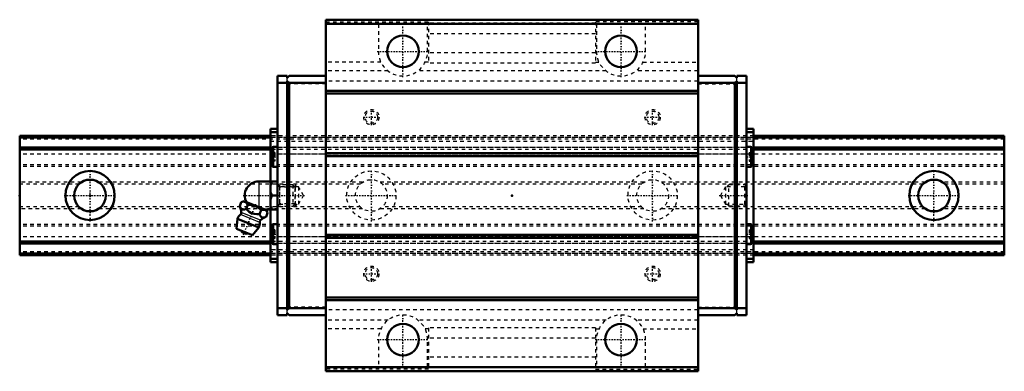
# Model space of a CAD drawing. Header units: millimetres. Extents: x -20 to 260, y -50 to 50.
import ezdxf

# ---------------------------------------------------------------- set-up
doc = ezdxf.new("R2010")
doc.units = ezdxf.units.MM
doc.linetypes.add('Center', pattern=[1.5, 0.45, -0.5, 0.05, -0.5])
doc.linetypes.add('Dashed', pattern=[2, 1, -1])
for name, color, linetype, lineweight in [('2d ConnectionPoints', 7, 'Continuous', 50), ('AM_0', 7, 'Continuous', 50), ('AM_4', 3, 'Continuous', 25), ('AM_5', 3, 'Continuous', 25), ('AM_7', 7, 'Center', 25), ('AM_9', 6, 'Dashed', 25)]:
    doc.layers.add(name, color=color, linetype=linetype, lineweight=lineweight)

# ---------------------------------------------------------------- blocks, each defined once
blk = doc.blocks.new('1_yhb3lvpszz7oxhfhae6ocj17b________0_in_HSR35M1LB1SS280LG200BM6F713000_4')
at = {"layer": 'AM_0'}
for p, q in [((48, 4), (53.3, 4)), ((51.3, 4), (51.3, -4)), ((51.8, 0), (53.3, 0)), ((42.58, -3), (43.01, -1.93)), ((43.79, -1.6), (43.01, -1.93)), ((50.18, -4.18), (43.79, -1.6)), ((44.45, -3.76), (44.88, -2.69)), ((48.2, -5.27), (48.63, -4.2)), ((49.72, -4), (53.3, -4)), ((50.07, -6.03), (50.51, -4.96)), ((50.51, -4.96), (50.18, -4.18)), ((41.9, -6.67), (41.7, -9.49)), ((48.02, -9.14), (41.9, -6.67)), ((46.19, -11.31), (41.7, -9.49)), ((46.19, -11.31), (48.02, -9.14))]:
    blk.add_line(p, q, dxfattribs=at)
for points in [[(51.8, 4), (51.51, 3.44), (51.3, 2.85)], [(51.3, 1.15), (51.36, 0.96), (51.8, 0)], [(51.8, 0), (51.51, -0.56), (51.3, -1.15)], [(44.88, -2.69), (44.62, -2.21), (44.26, -1.86), (43.96, -1.76), (43.61, -1.75), (43.01, -1.93)], [(48.63, -4.2), (47.79, -3.42), (47.27, -3.09), (46.69, -2.85), (46.09, -2.71), (45.47, -2.67), (44.88, -2.69)], [(42.58, -3), (42.76, -3.4), (42.98, -3.74), (43.16, -3.91), (43.39, -4), (43.63, -4.02), (43.9, -3.96), (44.45, -3.76)], [(44.45, -3.76), (44.88, -4.23), (45.3, -4.62), (45.77, -4.95), (46.2, -5.15), (46.66, -5.26), (47.43, -5.32), (48.2, -5.27)], [(48.2, -5.27), (48.38, -5.67), (48.6, -6.01), (48.78, -6.18), (49.01, -6.27), (49.25, -6.29), (49.52, -6.24), (50.07, -6.03)], [(50.51, -4.96), (50.25, -4.48), (49.89, -4.14), (49.58, -4.03), (49.23, -4.03), (48.63, -4.2)], [(51.3, -2.85), (51.36, -3.04), (51.8, -4)]]:
    blk.add_lwpolyline(points, dxfattribs=at)
for centre, radius, start, end in [((48, 0), 4, 90, 207.9876), ((44.96, -7.9), 3.3, 131.9787, 158), ((37.03, -5.29), 6, 4.8448, 22.4716), ((42.22, -4.86), 0.8, 311.9787, 4.8448), ((44.96, -7.9), 3.3, 338, 4.0213), ((49.05, -7.62), 0.8, 131.1552, 184.0213), ((52.47, -11.53), 6, 113.5501, 131.1552), ((44.49, -9.07), 1.82, 210.1342, 285.8658)]:
    blk.add_arc(centre, radius, start, end, dxfattribs=at)
at = {"layer": 'AM_4'}
for p, q in [((48, 4), (48, -3.3)), ((48.25, -7.67), (42.75, -5.45)), ((48.52, -7.01), (43.01, -4.79))]:
    blk.add_line(p, q, dxfattribs=at)
at = {"layer": 'AM_5', "linetype": 'Dashed'}
for p, q in [((53.84, 3), (53.84, -3)), ((58.3, 2.39), (53.84, 2.39)), ((58.3, -2.39), (53.84, -2.39))]:
    blk.add_line(p, q, dxfattribs=at)
at = {"layer": 'AM_7'}
blk.add_line((43.64, -11.15), (47.14, -2.5), dxfattribs=at)
at = {"layer": 'AM_9'}
for p, q in [((57.69, 3), (53.3, 3)), ((58.3, 2.39), (57.69, 3)), ((57.69, 3), (57.69, -3)), ((58.3, 2.39), (58.3, -2.39)), ((57.69, -3), (58.3, -2.39)), ((53.3, -3), (57.69, -3))]:
    blk.add_line(p, q, dxfattribs=at)
blk = doc.blocks.new('2_HSR35M1LBSSB_M6F_Slider_0_in_HSR35M1LB1SS280LG200BM6F713000_4')
at = {"layer": 'AM_0'}
for p, q in [((67.1, 50), (67.1, -50)), ((172.9, 50), (67.1, 50)), ((172.9, 48.8), (67.1, 48.8)), ((172.9, 50), (172.9, -50)), ((56.1, 34), (53.3, 34)), ((53.3, 34), (53.3, -34)), ((56.1, 34), (56.1, 33.5)), ((56.1, 33.5), (56.6, 34)), ((67.1, 34), (56.6, 34)), ((172.9, 34), (183.4, 34)), ((183.9, 33.5), (183.4, 34)), ((183.9, 34), (183.9, 33.5)), ((183.9, 34), (186.7, 34)), ((186.7, -34), (186.7, 34)), ((56.1, 32), (53.3, 32)), ((56.6, 32), (56.1, 32.5)), ((56.1, 32.5), (56.1, -32.5)), ((56.6, -32), (56.6, 32)), ((67.1, 32), (56.6, 32)), ((172.9, 32), (183.4, 32)), ((183.4, 32), (183.9, 32.5)), ((183.4, -32), (183.4, 32)), ((183.9, 32.5), (183.9, -32.5)), ((183.9, 32), (186.7, 32)), ((172.9, 29.8), (67.1, 29.8)), ((172.9, 29), (67.1, 29)), ((51.3, 19), (53.3, 19)), ((51.3, 19), (51.3, 4)), ((51.3, 18), (53.3, 18)), ((188.7, 19), (186.7, 19)), ((188.7, 18), (186.7, 18)), ((188.7, 19), (188.7, -19)), ((51.8, 13.47), (51.8, 8.53)), ((53.3, 13.85), (52.17, 13.85)), ((172.9, 12), (67.1, 12)), ((172.9, 11.2), (67.1, 11.2)), ((187.82, 13.85), (186.7, 13.85)), ((188.2, 13.47), (188.2, 8.53)), ((52.17, 8.15), (53.3, 8.15)), ((186.7, 8.15), (187.82, 8.15)), ((51.3, -4), (51.3, -19)), ((53.3, -8.15), (52.17, -8.15)), ((187.82, -8.15), (186.7, -8.15)), ((51.8, -8.53), (51.8, -13.47)), ((172.9, -11.2), (67.1, -11.2)), ((188.2, -8.53), (188.2, -13.47)), ((52.17, -13.85), (53.3, -13.85)), ((172.9, -12), (67.1, -12)), ((186.7, -13.85), (187.82, -13.85)), ((51.3, -18), (53.3, -18)), ((51.3, -19), (53.3, -19)), ((188.7, -18), (186.7, -18)), ((188.7, -19), (186.7, -19)), ((172.9, -29), (67.1, -29)), ((172.9, -29.8), (67.1, -29.8)), ((56.1, -32), (53.3, -32)), ((56.1, -32.5), (56.6, -32)), ((56.6, -34), (56.1, -33.5)), ((56.1, -33.5), (56.1, -34)), ((67.1, -32), (56.6, -32)), ((172.9, -32), (183.4, -32)), ((183.9, -32.5), (183.4, -32)), ((183.4, -34), (183.9, -33.5)), ((183.9, -32), (186.7, -32)), ((183.9, -33.5), (183.9, -34)), ((56.1, -34), (53.3, -34)), ((67.1, -34), (56.6, -34)), ((172.9, -34), (183.4, -34)), ((183.9, -34), (186.7, -34)), ((172.9, -48.8), (67.1, -48.8)), ((172.9, -50), (67.1, -50))]:
    blk.add_line(p, q, dxfattribs=at)
for centre in [(89, 41), (151, 41), (89, -41), (151, -41)]:
    blk.add_circle(centre, 4.5, dxfattribs=at)
for centre, start, end in [((52.17, 13.47), 90, 180), ((187.82, 13.47), 0, 90), ((52.17, 8.53), 180, 270), ((187.82, 8.53), 270, 360), ((52.17, -8.53), 90, 180), ((187.82, -8.53), 0, 90), ((52.17, -13.47), 180, 270), ((187.82, -13.47), 270, 360)]:
    blk.add_arc(centre, 0.375, start, end, dxfattribs=at)
at = {"layer": 'AM_4'}
for p, q in [((52.17, 13.85), (52.17, 8.15)), ((187.82, 13.85), (187.82, 8.15)), ((52.17, -8.15), (52.17, -13.85)), ((187.82, -8.15), (187.82, -13.85))]:
    blk.add_line(p, q, dxfattribs=at)
at = {"layer": 'AM_5', "linetype": 'Dashed'}
for p, q in [((58.3, -3), (58.3, 3)), ((58.8, 2.46), (58.3, 3)), ((181.2, 2.46), (181.7, 3)), ((181.7, -3), (181.7, 3)), ((186.7, 3), (181.7, 3)), ((58.8, -2.46), (58.3, -3)), ((181.2, -2.46), (181.7, -3)), ((186.7, -3), (181.7, -3))]:
    blk.add_line(p, q, dxfattribs=at)
at = {"layer": 'AM_7'}
for p, q in [((89, 33.65), (89, 48.35)), ((151, 33.65), (151, 48.35)), ((81.65, 41), (96.35, 41)), ((143.65, 41), (158.35, 41)), ((80, 19.96), (80, 24.54)), ((160, 19.96), (160, 24.54)), ((77.71, 22.25), (82.29, 22.25)), ((157.71, 22.25), (162.29, 22.25)), ((51.72, 11), (53.37, 11)), ((186.62, 11), (188.28, 11)), ((43.53, 0), (61.09, 0)), ((178.91, 0), (187.07, 0)), ((51.72, -11), (53.37, -11)), ((186.62, -11), (188.28, -11)), ((77.71, -22.25), (82.29, -22.25)), ((80, -24.54), (80, -19.96)), ((157.71, -22.25), (162.29, -22.25)), ((160, -24.54), (160, -19.96)), ((89, -48.35), (89, -33.65)), ((151, -48.35), (151, -33.65)), ((81.65, -41), (96.35, -41)), ((143.65, -41), (158.35, -41))]:
    blk.add_line(p, q, dxfattribs=at)
at = {"layer": 'AM_9'}
for p, q in [((67.1, 49.42), (96.25, 49.42)), ((82, 48.73), (67.1, 48.73)), ((82, 48.73), (82, 41)), ((96.25, 48.73), (96, 48.73)), ((96, 41), (96, 48.73)), ((96.25, 49.42), (96.25, 37.66)), ((143.75, 49), (96.25, 49)), ((172.9, 49.42), (143.75, 49.42)), ((143.75, 49.42), (143.75, 37.66)), ((143.75, 48.73), (144, 48.73)), ((144, 48.73), (144, 41)), ((158, 48.73), (172.9, 48.73)), ((158, 41), (158, 48.73)), ((143.75, 46), (96.25, 46)), ((143.75, 40.61), (96.25, 40.61)), ((82.73, 37.9), (67.1, 37.9)), ((96.25, 37.9), (95.27, 37.9)), ((143.75, 37.66), (96.25, 37.66)), ((143.75, 37.9), (144.73, 37.9)), ((157.27, 37.9), (172.9, 37.9)), ((84.76, 35.43), (67.1, 35.43)), ((146.76, 35.43), (93.24, 35.43)), ((172.9, 35.43), (155.24, 35.43)), ((56.1, 32.5), (56.1, 33.5)), ((67.1, 31.8), (56.1, 31.8)), ((172.9, 32.48), (67.1, 32.48)), ((172.9, 31.8), (183.9, 31.8)), ((183.9, 32.5), (183.9, 33.5)), ((188.7, 17), (51.3, 17)), ((188.7, 16.48), (51.3, 16.48)), ((188.7, 16.47), (51.3, 16.47)), ((51.3, 15.47), (188.7, 15.47)), ((188.7, 13.64), (51.3, 13.64)), ((188.7, 13.64), (51.3, 13.64)), ((188.7, 13.11), (51.3, 13.11)), ((188.7, 11.8), (51.3, 11.8)), ((52.55, 12.25), (51.8, 12.25)), ((52.55, 12.25), (52.55, 9.75)), ((187.45, 12.25), (188.2, 12.25)), ((187.45, 12.25), (187.45, 9.75)), ((52.55, 11), (51.8, 11)), ((52.55, 9.75), (51.8, 9.75)), ((187.45, 11), (188.2, 11)), ((187.45, 9.75), (188.2, 9.75)), ((53.84, 2.46), (53.3, 3)), ((186.7, 3), (186.16, 2.46)), ((59.3, 2.46), (53.84, 2.46)), ((53.84, 2.46), (53.84, -2.46)), ((59.3, 2.46), (59.3, -2.46)), ((60.72, 0), (59.3, 2.46)), ((59.3, -2.46), (60.72, 0)), ((180.7, 2.46), (179.28, 0)), ((179.28, 0), (180.7, -2.46)), ((180.7, 2.46), (180.7, -2.46)), ((186.16, 2.46), (180.7, 2.46)), ((186.16, 2.46), (186.16, -2.46)), ((53.3, -3), (53.84, -2.46)), ((53.84, -2.46), (59.3, -2.46)), ((180.7, -2.46), (186.16, -2.46)), ((186.16, -2.46), (186.7, -3)), ((52.55, -9.75), (51.8, -9.75)), ((52.55, -11), (51.8, -11)), ((52.55, -9.75), (52.55, -12.25)), ((187.45, -9.75), (188.2, -9.75)), ((187.45, -9.75), (187.45, -12.25)), ((187.45, -11), (188.2, -11)), ((188.7, -11.8), (51.3, -11.8)), ((188.7, -13.11), (51.3, -13.11)), ((188.7, -13.64), (51.3, -13.64)), ((188.7, -13.64), (51.3, -13.64)), ((52.55, -12.25), (51.8, -12.25)), ((187.45, -12.25), (188.2, -12.25)), ((188.7, -15.47), (51.3, -15.47)), ((188.7, -16.47), (51.3, -16.47)), ((188.7, -16.48), (51.3, -16.48)), ((188.7, -17), (51.3, -17)), ((67.1, -31.8), (56.1, -31.8)), ((56.1, -33.5), (56.1, -32.5)), ((172.9, -32.48), (67.1, -32.48)), ((172.9, -31.8), (183.9, -31.8)), ((183.9, -33.5), (183.9, -32.5)), ((84.76, -35.43), (67.1, -35.43)), ((146.76, -35.43), (93.24, -35.43)), ((172.9, -35.43), (155.24, -35.43)), ((82.73, -37.9), (67.1, -37.9)), ((96.25, -37.9), (95.27, -37.9)), ((143.75, -37.66), (96.25, -37.66)), ((96.25, -37.66), (96.25, -49.42)), ((143.75, -37.66), (143.75, -49.42)), ((143.75, -37.9), (144.73, -37.9)), ((157.27, -37.9), (172.9, -37.9)), ((82, -41), (82, -48.73)), ((96, -48.73), (96, -41)), ((143.75, -40.61), (96.25, -40.61)), ((144, -41), (144, -48.73)), ((158, -48.73), (158, -41)), ((143.75, -46), (96.25, -46)), ((82, -48.73), (67.1, -48.73)), ((96.25, -49.42), (67.1, -49.42)), ((96.25, -48.73), (96, -48.73)), ((143.75, -49), (96.25, -49)), ((143.75, -48.73), (144, -48.73)), ((143.75, -49.42), (172.9, -49.42)), ((158, -48.73), (172.9, -48.73))]:
    blk.add_line(p, q, dxfattribs=at)
for centre, radius in [((80, 22.25), 2.18), ((80, 22.25), 1.75), ((160, 22.25), 2.18), ((160, 22.25), 1.75), ((80, -22.25), 2.18), ((80, -22.25), 1.75), ((160, -22.25), 2.18), ((160, -22.25), 1.75)]:
    blk.add_circle(centre, radius, dxfattribs=at)
for centre, start, end in [((89, 41), 180, 0), ((151, 41), 180, 0), ((89, -41), 0, 180), ((151, -41), 0, 180)]:
    blk.add_arc(centre, 7, start, end, dxfattribs=at)
blk = doc.blocks.new('3_HSR35M1LB128020_Rail_0_in_HSR35M1LB1SS280LG200BM6F713000_4')
at = {"layer": 'AM_0'}
for p, q in [((51.3, 17), (-20, 17)), ((-20, 17), (-20, -17)), ((260, 17), (188.7, 17)), ((260, 17), (260, -17)), ((51.3, 16.47), (-20, 16.47)), ((260, 16.47), (188.7, 16.47)), ((51.3, 13.64), (-20, 13.64)), ((51.3, 13.11), (-20, 13.11)), ((260, 13.64), (188.7, 13.64)), ((260, 13.11), (188.7, 13.11)), ((51.3, -13.11), (-20, -13.11)), ((51.3, -13.64), (-20, -13.64)), ((260, -13.11), (188.7, -13.11)), ((260, -13.64), (188.7, -13.64)), ((51.3, -16.47), (-20, -16.47)), ((260, -16.47), (188.7, -16.47)), ((51.3, -17), (-20, -17)), ((260, -17), (188.7, -17))]:
    blk.add_line(p, q, dxfattribs=at)
for centre, radius in [((0, 0), 7), ((240, 0), 7), ((0, 0), 4.5), ((240, 0), 4.5)]:
    blk.add_circle(centre, radius, dxfattribs=at)
at = {"layer": 'AM_7'}
for p, q in [((0, -7.35), (0, 7.35)), ((80, -7.35), (80, 7.35)), ((160, -7.35), (160, 7.35)), ((240, -7.35), (240, 7.35)), ((-7.35, 0), (7.35, 0)), ((72.65, 0), (87.35, 0)), ((152.65, 0), (167.35, 0)), ((232.65, 0), (247.35, 0))]:
    blk.add_line(p, q, dxfattribs=at)
at = {"layer": 'AM_9'}
for p, q in [((188.7, 17), (51.3, 17)), ((260, 16.48), (-20, 16.48)), ((260, 16), (-20, 16)), ((188.7, 16.47), (51.3, 16.47)), ((260, 13.64), (-20, 13.64)), ((260, 11.8), (-20, 11.8)), ((188.7, 13.64), (51.3, 13.64)), ((188.7, 13.11), (51.3, 13.11)), ((260, 8.75), (-20, 8.75)), ((260, 8.25), (-20, 8.25)), ((-2.49, 3.75), (-20, 3.75)), ((-3.11, 3.25), (-20, 3.25)), ((77.51, 3.75), (2.49, 3.75)), ((76.89, 3.25), (3.11, 3.25)), ((157.51, 3.75), (82.49, 3.75)), ((156.89, 3.25), (83.11, 3.25)), ((237.51, 3.75), (162.49, 3.75)), ((236.89, 3.25), (163.11, 3.25)), ((260, 3.75), (242.49, 3.75)), ((260, 3.25), (243.11, 3.25)), ((-3.11, -3.25), (-20, -3.25)), ((-2.49, -3.75), (-20, -3.75)), ((77.51, -3.75), (2.49, -3.75)), ((76.89, -3.25), (3.11, -3.25)), ((157.51, -3.75), (82.49, -3.75)), ((156.89, -3.25), (83.11, -3.25)), ((237.51, -3.75), (162.49, -3.75)), ((236.89, -3.25), (163.11, -3.25)), ((260, -3.75), (242.49, -3.75)), ((260, -3.25), (243.11, -3.25)), ((260, -8.25), (-20, -8.25)), ((260, -8.75), (-20, -8.75)), ((260, -11.8), (-20, -11.8)), ((260, -13.64), (-20, -13.64)), ((188.7, -13.11), (51.3, -13.11)), ((188.7, -13.64), (51.3, -13.64)), ((260, -16), (-20, -16)), ((260, -16.48), (-20, -16.48)), ((188.7, -16.47), (51.3, -16.47)), ((188.7, -17), (51.3, -17))]:
    blk.add_line(p, q, dxfattribs=at)
for centre, radius in [((80, 0), 7), ((160, 0), 7), ((80, 0), 4.5), ((160, 0), 4.5)]:
    blk.add_circle(centre, radius, dxfattribs=at)

msp = doc.modelspace()

# ---------------------------------------------------------------- linework, layer by layer
at = {"layer": '2d ConnectionPoints'}
for p in [(-20, 0), (0, 0), (0, 0), (53.3, 0), (120, 0), (186.7, 0)]:
    msp.add_point(p, dxfattribs=at)

# ---------------------------------------------------------------- block references
for name in ['2_HSR35M1LBSSB_M6F_Slider_0_in_HSR35M1LB1SS280LG200BM6F713000_4', '3_HSR35M1LB128020_Rail_0_in_HSR35M1LB1SS280LG200BM6F713000_4', '1_yhb3lvpszz7oxhfhae6ocj17b________0_in_HSR35M1LB1SS280LG200BM6F713000_4']:
    msp.add_blockref(name, (0, 0))

doc.saveas('drawing.dxf')
